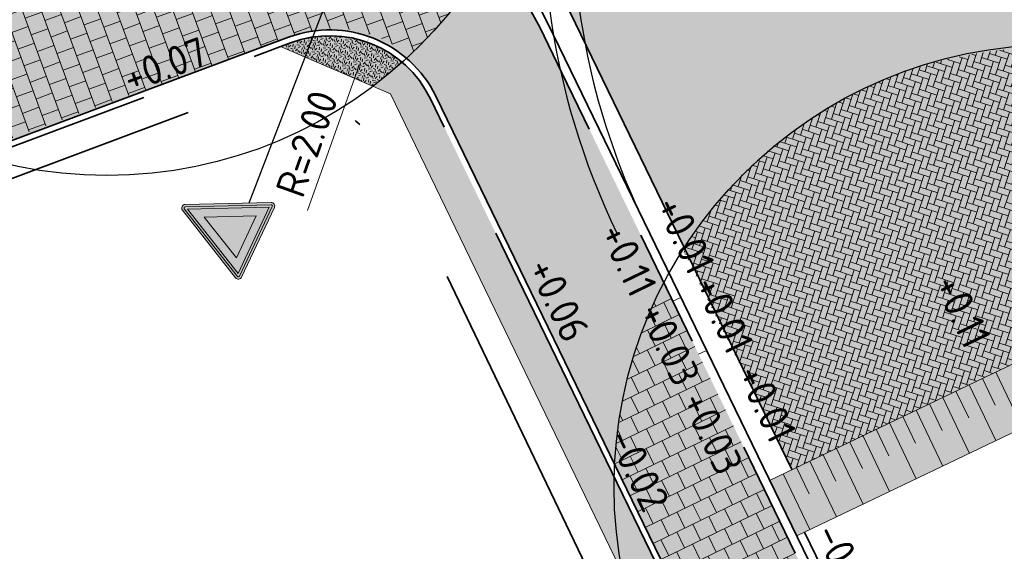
# Model space of a CAD drawing. Header units: metres. Extents: x 132493 to 134960, y 502695 to 503907.
# Tile 3 of 144: x 132523 to 132540, y 502734 to 502743. Entities that reach past the tile are written whole.
import ezdxf

# ---------------------------------------------------------------- set-up
doc = ezdxf.new("R2010")
doc.units = ezdxf.units.M
for name, pattern in [('VH-OPSLUITBAND_100X200', [16, 8, -2, 4, -2]), ('VH-TROTTOIRBAND_130-150', [15, 5, -2, 2, -2, 2, -2]), ('XX-PROJECTGRENS', [18, 12, -3, 0, -3])]:
    doc.linetypes.add(name, pattern=pattern)
doc.layers.get('Defpoints').update_dxf_attribs({"color": 3})
for name, color, linetype, lineweight, plot in [('ARC-hoev-bss-kf-kv-rood-kleurecht', 43, 'Continuous', 35, False), ('ARC-hoev-btt-300x300x45-grijs-nieuw', 8, 'Continuous', 18, False), ('ARC-hoev-gras zaaien', 73, 'Continuous', 35, False), ('ARC-hoev-markering-plateau-bss-kf-zwartwit', 5, 'Continuous', 35, False)]:
    doc.layers.add(name, color=color, linetype=linetype, lineweight=lineweight, plot=plot)
for name, color, linetype, lineweight in [('N-WE-AM-M-200', 7, 'Continuous', 18), ('N-WE-GR-GRAS-A-200', 81, 'Continuous', 18), ('N-WE-KG-GRENS_WERKGRENS-G', 5, 'XX-PROJECTGRENS', 35), ('N-WE-VH-GOOT_BSS_ACHTERKANT-G', 202, 'Continuous', 35), ('N-WE-VH-GOOT_TEGEL-G', 170, 'Continuous', 35), ('N-WE-VH-KANTOPSLUITING_OPSLUITBAND_100X200-G', 150, 'VH-OPSLUITBAND_100X200', 35), ('N-WE-VH-KANTOPSLUITING_TROTTOIRBAND_130 150-G', 210, 'VH-TROTTOIRBAND_130-150', 35), ('N-WE-VH-KANTOPSLUITING_VOORKANTBAND-G', 7, 'Continuous', 35), ('N-WE-VH-KANTVERHARDING-G', 2, 'Continuous', 18), ('N-WE-VH-VERHARDING_TEGEL-A-200-dik 45', 251, 'Continuous', 18), ('N-WE-VW-VERKEERSTEKEN_BORD_B-S', 7, 'Continuous', 25), ('N01-WE-AM-M-200', 7, 'Continuous', 18), ('N01-WE-VH-VERHARDING_BETONSTRAATSTEEN_ELLEBOOG-A', 252, 'Continuous', 18), ('X-XX-AL-DETAIL1-M', 7, 'Continuous', 18), ('X-XX-AL-DETAIL1-T25', 7, 'Continuous', 25)]:
    doc.layers.add(name, color=color, linetype=linetype, lineweight=lineweight)
doc.styles.add('NLCS-ISO-M200-T25', font='NLCS-ISO.ttf', dxfattribs={"height": 0.5})
doc.dimstyles.new('NLCS-M200-T25-PIJL_L2_H1', dxfattribs={"dimscale": 0.2, "dimtxt": 2.5, "dimasz": 2.5, "dimexe": 2, "dimexo": 2, "dimgap": 0.7, "dimtad": 1, "dimzin": 0, "dimdsep": 46, "dimtxsty": 'NLCS-ISO-M200-T25', "dimcen": 0, "dimdle": 2, "dimclrd": 256, "dimclre": 256, "dimclrt": 256, "dimadec": 1, "dimazin": 0, "dimtfac": 1, "dimtdec": 3, "dimtofl": 0, "dimtmove": 0, "dimatfit": 3, "dimfxl": 2, "dimfxlon": 1, "dimtfillclr": 256, "dimtolj": 1, "dimtzin": 0, "dimlwd": -1, "dimlwe": -1, "dimarcsym": 0})

# ---------------------------------------------------------------- blocks, each defined once
blk = doc.blocks.new('*D214')
at = {"layer": 'Defpoints', "color": 0, "transparency": 16777216}
for p in [(132535.7083124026, 502735.6595306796), (132544.2902640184, 502735.3874138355), (132544.4949701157, 502734.9661336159)]:
    blk.add_point(p, dxfattribs=at)
at = {"layer": 'X-XX-AL-DETAIL1-M', "transparency": 16777216}
for p, q in [((132544.3201502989, 502735.3259085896), (132544.1154442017, 502735.7471888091)), ((132537.9042582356, 502732.2843620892), (132543.8405453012, 502735.1688890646)), ((132537.2797197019, 502732.425612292), (132537.6293593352, 502731.7060623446))]:
    blk.add_line(p, q, dxfattribs=at)
for points in [[(132543.8041245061, 502735.243842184), (132543.8769660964, 502735.0939359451), (132544.2902640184, 502735.3874138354)], [(132537.8678374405, 502732.3593152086), (132537.9406790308, 502732.2094089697), (132537.4545395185, 502732.0658373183)]]:
    blk.add_solid(points, dxfattribs=at)
at = {"layer": 'X-XX-AL-DETAIL1-M', "transparency": 16777216, "insert": (132540.7019524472, 502734.0774061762), "char_height": 0.5, "attachment_point": 5, "rotation": 25.91578127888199, "style": 'NLCS-ISO-M200-T25'}
blk.add_mtext('\\A1;7.60', dxfattribs=at)
blk = doc.blocks.new('*D453')
at = {"layer": 'Defpoints', "color": 0, "transparency": 16777216}
for p in [(132527.7063676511, 502746.5605664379), (132526.6065982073, 502740.6622186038)]:
    blk.add_point(p, dxfattribs=at)
at = {"layer": 'N-WE-AM-M-200', "transparency": 16777216}
blk.add_line((132527.1326545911, 502743.4835949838), (132527.6147201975, 502746.0690374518), dxfattribs=at)
blk.add_solid([(132527.5327986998, 502746.0843120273), (132527.6966416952, 502746.0537628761), (132527.7063676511, 502746.5605664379)], dxfattribs=at)
at = {"layer": 'N-WE-AM-M-200', "transparency": 16777216, "insert": (132526.9444710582, 502744.6020367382), "char_height": 0.5, "attachment_point": 5, "rotation": 79.43826201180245, "style": 'NLCS-ISO-M200-T25'}
blk.add_mtext('\\A1;R=6.00', dxfattribs=at)
blk = doc.blocks.new('N-SVW-VERKEERSTEKEN_BORD_B06-SO')
at = {"true_color": 0xff0000}
h = blk.add_hatch(color=1, dxfattribs=at)
h.dxf.hatch_style = 1
h.paths.add_polyline_path([(-3.532917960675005, 3.130425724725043), (-0.2683281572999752, -3.398753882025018, 0.2840790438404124), (-1.034694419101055e-16, -3.564589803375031), (-7.897650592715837e-17, -3.36458980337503, -0.2840790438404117), (-0.08944271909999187, -3.309311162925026), (-3.354032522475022, 3.219868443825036, -0.55753651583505), (-3.26458980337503, 3.364589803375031), (7.451103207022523e-16, 3.36458980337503), (7.140921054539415e-16, 3.56458980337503), (-3.26458980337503, 3.564589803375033, 0.5575365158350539)])
at = {"true_color": 0xffffff}
h = blk.add_hatch(color=7, dxfattribs=at)
h.dxf.hatch_style = 1
h.paths.add_polyline_path([(-0.08944271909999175, -3.309311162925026, 0.2840790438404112), (-1.89998808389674e-16, -3.36458980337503), (-3.724130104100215e-16, -3.04098300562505), (-3.10278640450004, 3.164589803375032), (3.875504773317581e-16, 3.164589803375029), (4.120434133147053e-16, 3.36458980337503), (-3.26458980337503, 3.364589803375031, 0.5575365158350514), (-3.354032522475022, 3.219868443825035)])
at = {"true_color": 0xff0000}
h = blk.add_hatch(color=1, dxfattribs=at)
h.dxf.hatch_style = 1
h.paths.add_polyline_path([(7.451103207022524e-16, 3.364589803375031), (3.264589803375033, 3.36458980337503, -0.5575365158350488), (3.354032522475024, 3.219868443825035), (0.08944271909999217, -3.309311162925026, -0.2840790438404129), (-7.897650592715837e-17, -3.36458980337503), (-1.034694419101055e-16, -3.564589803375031, 0.2840790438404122), (0.2683281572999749, -3.398753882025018), (3.532917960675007, 3.130425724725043, 0.5575365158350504), (3.264589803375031, 3.56458980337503), (7.696032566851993e-16, 3.56458980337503)])
at = {"true_color": 0xffffff}
h = blk.add_hatch(color=7, dxfattribs=at)
h.dxf.hatch_style = 1
h.paths.add_polyline_path([(-1.503684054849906e-16, -3.040983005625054), (-1.89998808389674e-16, -3.36458980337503, 0.2840790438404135), (0.08944271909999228, -3.309311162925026), (3.354032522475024, 3.219868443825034, 0.5575365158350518), (3.264589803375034, 3.36458980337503), (6.340880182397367e-16, 3.364589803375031), (6.095950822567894e-16, 3.164589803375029), (3.102786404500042, 3.164589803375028)])
at = {"true_color": 0xff0000}
h = blk.add_hatch(color=1, dxfattribs=at)
h.dxf.hatch_style = 1
h.paths.add_polyline_path([(-3.93461030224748e-17, -3.040983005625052), (1.523414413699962e-16, -1.475735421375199), (-1.970162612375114, 2.46458980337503), (6.348921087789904e-16, 2.46458980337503), (7.206173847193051e-16, 3.164589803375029), (-3.102786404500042, 3.164589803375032)], flags=17)
h = blk.add_hatch(color=1, dxfattribs=at)
h.dxf.hatch_style = 1
h.paths.add_polyline_path([(1.616504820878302e-17, -3.040983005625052), (3.102786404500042, 3.164589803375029), (7.761285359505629e-16, 3.164589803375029), (7.459144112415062e-16, 2.46458980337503), (1.970162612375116, 2.464589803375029), (1.523414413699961e-16, -1.4757354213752)], flags=17)
at = {"true_color": 0xffffff}
h = blk.add_hatch(color=7, dxfattribs=at)
h.dxf.hatch_style = 1
h.paths.add_polyline_path([(2.220446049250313e-16, -1.475735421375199), (1.970162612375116, 2.46458980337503), (-1.970162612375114, 2.464589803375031)])
at = {"color": 1, "lineweight": 0, "true_color": 0xff0000}
blk.add_lwpolyline([(-3.532917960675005, 3.130425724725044), (-0.2683281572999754, -3.398753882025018, 0.6180339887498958), (0.2683281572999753, -3.398753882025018), (3.532917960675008, 3.130425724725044, 0.5575365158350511), (3.26458980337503, 3.56458980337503), (-3.26458980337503, 3.564589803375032, 0.5575365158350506)], format="xyb", close=True, dxfattribs=at)
at = {"color": 7, "lineweight": 0, "true_color": 0xffffff}
blk.add_lwpolyline([(-3.354032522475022, 3.219868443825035), (-0.08944271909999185, -3.309311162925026, 0.6180339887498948), (0.08944271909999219, -3.309311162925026), (3.354032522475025, 3.219868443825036, 0.5575365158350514), (3.264589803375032, 3.36458980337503), (-3.26458980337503, 3.364589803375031, 0.5575365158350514)], format="xyb", close=True, dxfattribs=at)
for points in [[(-3.102786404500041, 3.164589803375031), (1.96576289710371e-16, -3.040983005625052), (3.102786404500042, 3.164589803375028)], [(-1.970162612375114, 2.46458980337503), (3.882638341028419e-16, -1.475735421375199), (1.970162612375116, 2.464589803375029)]]:
    blk.add_lwpolyline(points, close=True, dxfattribs=at)
blk = doc.blocks.new('*D516')
at = {"layer": 'Defpoints', "color": 0, "transparency": 16777216}
for p in [(132528.9718213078, 502743.0605847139), (132528.302681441, 502741.1758428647)]:
    blk.add_point(p, dxfattribs=at)
at = {"layer": 'N01-WE-AM-M-200', "transparency": 16777216}
blk.add_line((132527.9246174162, 502740.1109637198), (132528.8045363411, 502742.5893992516), dxfattribs=at)
blk.add_solid([(132528.7260054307, 502742.6172800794), (132528.8830672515, 502742.5615184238), (132528.9718213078, 502743.0605847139)], dxfattribs=at)
at = {"layer": 'N01-WE-AM-M-200', "transparency": 16777216, "insert": (132527.9134097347, 502741.2450710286), "char_height": 0.5, "attachment_point": 5, "rotation": 70.45361205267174, "style": 'NLCS-ISO-M200-T25'}
blk.add_mtext('\\A1;R=2.00', dxfattribs=at)
blk = doc.blocks.new('*D538')
at = {"layer": 'Defpoints', "color": 0, "transparency": 16777216}
for p in [(132525.6912271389, 502750.6514866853), (132528.929264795, 502736.0051522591)]:
    blk.add_point(p, dxfattribs=at)
at = {"layer": 'N01-WE-AM-M-200', "transparency": 16777216}
blk.add_line((132526.4208649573, 502747.3511793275), (132525.7991617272, 502750.1632755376), dxfattribs=at)
blk.add_solid([(132525.7177932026, 502750.1452864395), (132525.8805302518, 502750.1812646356), (132525.6912271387, 502750.6514866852)], dxfattribs=at)
at = {"layer": 'N01-WE-AM-M-200', "transparency": 16777216, "insert": (132525.7831759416, 502748.4289328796), "char_height": 0.5, "attachment_point": 5, "rotation": 102.46652499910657, "style": 'NLCS-ISO-M200-T25'}
blk.add_mtext('\\A1;R=15.00', dxfattribs=at)

msp = doc.modelspace()

# ---------------------------------------------------------------- hatches: boundary and pattern name
at = {"layer": 'ARC-hoev-bss-kf-kv-rood-kleurecht', "transparency": 33554636}
h = msp.add_hatch(color=256, dxfattribs=at)
h.dxf.hatch_style = 1
edge = h.paths.add_edge_path()
edge.add_line((132547.6885700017, 502753.3072899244), (132547.7993284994, 502753.3491401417))
edge.add_line((132547.7993284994, 502753.3491401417), (132545.9478361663, 502758.1662470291))
edge.add_line((132545.9478361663, 502758.1662470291), (132540.2715189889, 502755.9845105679))
edge.add_arc((132544.4260706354, 502745.1754356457), 11.58000000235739, 111.024650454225, 133.9876533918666)
edge.add_arc((132529.1469970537, 502761.0042040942), 10.42000000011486, 269.5009881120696, 313.9876533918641, ccw=False)
edge.add_arc((132528.929264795, 502736.0051522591), 14.57999999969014, 89.50098811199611, 111.0246504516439)
edge.add_line((132523.6984044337, 502749.6145056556), (132521.8282150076, 502748.895683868))
edge.add_line((132521.8282150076, 502748.895683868), (132522.8653681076, 502746.1229276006))
edge.add_line((132522.8653681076, 502746.1229276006), (132524.377422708, 502746.6827814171))
edge.add_arc((132526.6048380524, 502740.6567828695), 6.424487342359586, 33.828828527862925, 110.28603808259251, ccw=False)
edge.add_arc((132524.0147745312, 502739.1359013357), 9.424451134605, 23.838783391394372, 32.74345051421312, ccw=False)
edge.add_line((132532.6351908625, 502742.9449302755), (132536.1486458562, 502735.7143244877))
edge.add_line((132536.1486458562, 502735.7143244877), (132542.2484427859, 502738.62844332))
edge.add_arc((132551.4373311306, 502743.5704555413), 10.4335590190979, 111.0571150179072, 208.2724668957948, ccw=False)
at = {"layer": 'ARC-hoev-btt-300x300x45-grijs-nieuw', "transparency": 33554687}
h = msp.add_hatch(color=256, dxfattribs=at)
h.dxf.hatch_style = 1
edge = h.paths.add_edge_path()
edge.add_line((132539.034935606, 502723.6314088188), (132533.2904565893, 502720.9178921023))
edge.add_line((132533.2904565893, 502720.9178921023), (132532.6314509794, 502722.2741097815))
edge.add_line((132532.6314509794, 502722.2741097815), (132538.392699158, 502724.9869695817))
edge.add_line((132538.392699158, 502724.9869695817), (132530.1015563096, 502742.0499419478))
edge.add_arc((132528.302681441, 502741.1758428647), 1.999999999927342, 25.91578126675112, 110.4665134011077)
edge.add_line((132527.6033616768, 502743.0495962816), (132517.620876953, 502739.3082493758))
edge.add_line((132517.620876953, 502739.3082493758), (132516.8814489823, 502741.2894684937))
edge.add_line((132516.8814489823, 502741.2894684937), (132521.0091160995, 502742.8299909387))
edge.add_line((132521.0091160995, 502742.8299909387), (132522.1296723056, 502745.2427117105))
edge.add_line((132522.1296723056, 502745.2427117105), (132524.5753401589, 502746.1482454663))
edge.add_arc((132526.6064757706, 502740.6565441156), 5.85527929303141, 24.179232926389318, 110.29718797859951, ccw=False)
edge.add_line((132531.9480634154, 502743.0548220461), (132541.786553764, 502722.8074457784))
edge.add_arc((132536.524844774, 502720.2507059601), 5.849999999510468, -24.215877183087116, 25.915781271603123, ccw=False)
edge.add_line((132541.8600827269, 502717.8511776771), (132539.034935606, 502723.6314088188))
at = {"layer": 'ARC-hoev-gras zaaien', "transparency": 33554623}
h = msp.add_hatch(color=256, dxfattribs=at)
h.dxf.hatch_style = 1
edge = h.paths.add_edge_path()
edge.add_line((132529.3317177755, 502742.0877555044), (132527.4669735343, 502742.8919560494))
edge.add_line((132527.4669735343, 502742.8919560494), (132527.638327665, 502742.9559086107))
edge.add_arc((132528.302681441, 502741.1758428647), 1.899999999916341, 25.91578126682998, 110.4665134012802, ccw=False)
edge.add_line((132530.0116125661, 502742.0062369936), (132538.2585124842, 502725.0343155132))
edge.add_line((132538.2585124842, 502725.0343155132), (132537.7143916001, 502724.7780995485))
edge.add_line((132537.7143916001, 502724.7780995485), (132529.3317177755, 502742.0877555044))
at = {"layer": 'ARC-hoev-markering-plateau-bss-kf-zwartwit', "transparency": 33554559}
h = msp.add_hatch(color=256, dxfattribs=at)
h.dxf.hatch_style = 1
h.paths.add_polyline_path([(132536.2290198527, 502734.587927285), (132543.0861058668, 502737.8655423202), (132542.6334095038, 502738.8129419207), (132535.7696778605, 502735.5332420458)])
at = {"layer": 'N-WE-GR-GRAS-A-200', "transparency": 33554559}
h = msp.add_hatch(dxfattribs=at)
h.set_pattern_fill('AGR-GRAS_02', color=256, scale=0.02, angle=41.18807900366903, pattern_type=2)
h.set_pattern_definition([(19.88062735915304, (198021.6554588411, -11224.17793402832), (0.1200683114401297, 0.256092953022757), [0.04999999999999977, -0.1499999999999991]), (19.88062735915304, (198021.7180957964, -11224.02767887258), (0.1200683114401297, 0.256092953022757), [0.04999999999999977, -0.1499999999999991]), (109.880627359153, (198021.650462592, -11224.10530457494), (-0.256092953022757, 0.1200683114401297), [0.05, -0.15]), (109.880627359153, (198021.7018905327, -11224.0122714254), (-0.256092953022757, 0.1200683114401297), [0.05, -0.15]), (64.88062735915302, (198021.645466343, -11224.03267512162), (-0.06801232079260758, 0.1880806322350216), [0.05000000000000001, -0.2328427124]), (154.880627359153, (198021.7589031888, -11224.14052725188), (-0.1880806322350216, -0.06801232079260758), [0.04999999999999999, -0.2328427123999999]), (46.44567855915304, (198021.6820753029, -11224.10450675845), (0.1880806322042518, 0.06801232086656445), [0.04999999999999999, -0.3972135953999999]), (46.44567855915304, (198021.732705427, -11223.97986089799), (0.1880806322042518, 0.06801232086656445), [0.04999999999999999, -0.3972135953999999]), (83.3155761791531, (198021.7871152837, -11224.13032540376), (-0.0680123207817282, 0.1880806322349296), [0.05, -0.3972135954]), (83.3155761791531, (198021.6718734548, -11224.07629466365), (-0.0680123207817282, 0.1880806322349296), [0.05, -0.3972135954]), (83.3155761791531, (198021.7547047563, -11224.0995105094), (-0.0680123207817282, 0.1880806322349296), [0.05, -0.3972135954]), (136.4456785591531, (198021.6180520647, -11224.07448968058), (-0.06801232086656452, 0.1880806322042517), [0.05, -0.3972135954]), (173.315576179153, (198021.6828731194, -11224.13611946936), (-0.1880806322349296, -0.06801232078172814), [0.04999999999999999, -0.3972135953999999])])
edge = h.paths.add_edge_path()
edge.add_arc((132528.302681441, 502741.1758428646), 1.900000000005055, 49.72624275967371, 110.46651339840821, ccw=False)
edge.add_line((132529.5309181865, 502742.6254754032), (132529.034000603, 502742.2161507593))
edge.add_line((132529.034000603, 502742.2161507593), (132527.4669735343, 502742.8919560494))
edge.add_line((132527.4669735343, 502742.8919560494), (132527.638327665, 502742.9559086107))
h = msp.add_hatch(dxfattribs=at)
h.set_pattern_fill('AGR-GRAS_02', color=256, scale=0.02, angle=41.18807900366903, pattern_type=2)
h.set_pattern_definition([(19.88062735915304, (198028.3107415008, -11234.84295059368), (0.1200683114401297, 0.256092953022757), [0.04999999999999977, -0.1499999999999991]), (19.88062735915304, (198028.373378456, -11234.69269543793), (0.1200683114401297, 0.256092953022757), [0.04999999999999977, -0.1499999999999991]), (109.880627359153, (198028.3057452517, -11234.7703211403), (-0.256092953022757, 0.1200683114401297), [0.05, -0.15]), (109.880627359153, (198028.3571731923, -11234.67728799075), (-0.256092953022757, 0.1200683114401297), [0.05, -0.15]), (64.88062735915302, (198028.3007490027, -11234.69769168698), (-0.06801232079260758, 0.1880806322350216), [0.05000000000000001, -0.2328427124]), (154.880627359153, (198028.4141858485, -11234.80554381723), (-0.1880806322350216, -0.06801232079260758), [0.04999999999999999, -0.2328427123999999]), (46.44567855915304, (198028.3373579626, -11234.7695233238), (0.1880806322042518, 0.06801232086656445), [0.04999999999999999, -0.3972135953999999]), (46.44567855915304, (198028.3879880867, -11234.64487746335), (0.1880806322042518, 0.06801232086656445), [0.04999999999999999, -0.3972135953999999]), (83.3155761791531, (198028.4423979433, -11234.79534196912), (-0.0680123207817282, 0.1880806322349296), [0.05, -0.3972135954]), (83.3155761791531, (198028.3271561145, -11234.74131122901), (-0.0680123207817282, 0.1880806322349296), [0.05, -0.3972135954]), (83.3155761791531, (198028.409987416, -11234.76452707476), (-0.0680123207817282, 0.1880806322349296), [0.05, -0.3972135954]), (136.4456785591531, (198028.2733347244, -11234.73950624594), (-0.06801232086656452, 0.1880806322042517), [0.05, -0.3972135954]), (173.315576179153, (198028.3381557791, -11234.80113603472), (-0.1880806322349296, -0.06801232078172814), [0.04999999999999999, -0.3972135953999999])])
edge = h.paths.add_edge_path()
edge.add_arc((132540.6288843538, 502735.4257983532), 7.500000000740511, 178.7654806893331, 191.4273428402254, ccw=False)
edge.add_line((132533.1306252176, 502735.5873840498), (132536.1221829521, 502729.4308302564))
edge.add_arc((132540.6288843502, 502735.4257983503), 7.499999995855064, 220.2523658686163, 233.06608185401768, ccw=False)
edge.add_line((132534.9048409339, 502730.5796321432), (132533.2775588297, 502733.9398599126))
at = {"layer": 'N-WE-VH-VERHARDING_TEGEL-A-200-dik 45', "transparency": 33554559}
h = msp.add_hatch(dxfattribs=at)
h.set_pattern_fill('AVH-TEGEL_300X300_HALFST', color=256, angle=200.0789194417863, pattern_type=2)
h.set_pattern_definition([(200.0789194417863, (132522.1297237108, 502745.2428223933), (-0.2302690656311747, -0.2438773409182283), [0.3, -0.3]), (290.0789194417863, (132522.1297237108, 502745.2428223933), (0.2817661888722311, 0.1029942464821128), [])])
edge = h.paths.add_edge_path()
edge.add_line((132522.1297237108, 502745.2428223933), (132524.6398998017, 502746.1721493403))
edge.add_arc((132526.6059564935, 502740.66119011), 5.851158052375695, 40.83997725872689, 109.6340615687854, ccw=False)
edge.add_arc((132524.5398885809, 502748.1874146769), 7.472893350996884, 313.13977067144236, 330.32331738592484, ccw=False)
edge.add_arc((132528.3671625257, 502741.1999084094), 2.000000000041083, 50.11325287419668, 110.4665133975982)
edge.add_line((132527.6678427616, 502743.0736618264), (132522.183570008, 502741.0770703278))
edge.add_arc((132524.5183660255, 502748.2043929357), 7.500000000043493, 230.9804381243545, 251.8620380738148, ccw=False)
edge.add_line((132519.796473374, 502742.3774100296), (132521.0091160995, 502742.8299909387))
edge.add_line((132521.0091160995, 502742.8299909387), (132522.1297237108, 502745.2428223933))
h = msp.add_hatch(dxfattribs=at)
h.set_pattern_fill('AVH-TEGEL_300X300_HALFST', color=256, angle=295.915781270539, pattern_type=2)
h.set_pattern_definition([(295.915781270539, (132533.9742531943, 502738.8849722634), (0.2660304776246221, -0.2042737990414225), [0.3, -0.3]), (25.91578127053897, (132533.9742531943, 502738.8849722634), (-0.1311148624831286, 0.2698312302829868), [])])
edge = h.paths.add_edge_path()
edge.add_line((132533.9742531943, 502738.8849722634), (132539.235597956, 502728.0563510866))
edge.add_arc((132540.6288843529, 502735.4257983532), 7.499999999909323, 234.69525643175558, 259.2938830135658, ccw=False)
edge.add_line((132536.2944454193, 502729.3051252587), (132533.1382502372, 502735.8004989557))
edge.add_arc((132540.6288843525, 502735.4257983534), 7.499999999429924, 152.5339342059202, 177.1363061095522, ccw=False)
at = {"layer": 'N01-WE-VH-VERHARDING_BETONSTRAATSTEEN_ELLEBOOG-A', "transparency": 33554559}
h = msp.add_hatch(dxfattribs=at)
h.set_pattern_fill('AVH-BSS_KEIFORMAAT_KEPER', color=22, angle=162, pattern_type=2)
h.set_pattern_definition([(162, (0, 0), (-0.1323077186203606, -0.06741414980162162), [0.315, -0.105]), (71.99999999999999, (-0.06489356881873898, -0.1997218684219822), (-0.1323077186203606, -0.06741414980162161), [0.315, -0.105])])
edge = h.paths.add_edge_path()
edge.add_line((132534.2974405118, 502739.4460991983), (132536.1474613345, 502735.716762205))
edge.add_line((132536.1474613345, 502735.716762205), (132542.2482259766, 502738.6288895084))
edge.add_line((132542.2482259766, 502738.6288895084), (132541.6384401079, 502740.0086659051))
edge.add_arc((132551.4269489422, 502743.5809893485), 10.41999999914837, 184.0165242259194, 200.0495910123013, ccw=False)
edge.add_arc((132540.4709418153, 502735.5984831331), 7.274356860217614, 85.5722068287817, 148.0669005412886)

# ---------------------------------------------------------------- linework, layer by layer
at = {"layer": 'Defpoints', "flags": 128}
for points in [[(132535.7447788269, 502754.1690540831, 0.3245730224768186), (132533.1831027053, 502739.7123163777, 0.3245730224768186)], [(132532.4338109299, 502744.7444980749, 0.104476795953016), (132533.6328214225, 502739.9308411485)]]:
    msp.add_lwpolyline(points, format="xyb", dxfattribs=at)
at = {"layer": 'Defpoints'}
for centre in [(132524.5183660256, 502748.2043929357), (132540.6288843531, 502735.4257983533)]:
    msp.add_circle(centre, 7.5, dxfattribs=at)
at = {"layer": 'N-WE-KG-GRENS_WERKGRENS-G', "flags": 128}
msp.add_lwpolyline([(132714.2253158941, 502831.3904483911), (132712.7400949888, 502830.0161407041), (132714.1731425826, 502827.1052403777), (132719.4251604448, 502816.1866046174), (132713.9174027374, 502811.8229371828, 0.04161843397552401), (132718.6427681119, 502809.6287933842, 0.09745513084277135), (132725.8804583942, 502809.0646027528), (132725.8125626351, 502804.7527027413), (132725.6099385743, 502797.8086237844), (132725.1053925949, 502797.8233461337, -0.135959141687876), (132716.3704461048, 502797.1749889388), (132711.3572987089, 502798.4330373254), (132706.3933053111, 502799.6787505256), (132700.2689487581, 502800.2533693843, -0.009927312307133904), (132677.6423638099, 502796.2204368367), (132632.4775441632, 502780.0411305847), (132631.3302142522, 502779.1512723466), (132632.0502299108, 502777.5865491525), (132622.168617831, 502772.6569421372), (132620.9717571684, 502775.0561014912), (132620.4519287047, 502775.3022731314), (132554.7125988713, 502749.9192737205), (132553.5520077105, 502749.2593933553), (132548.0520104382, 502747.4137700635), (132545.8161554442, 502745.8969879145), (132546.8223194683, 502744.5961167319), (132545.4636435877, 502743.7122677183), (132548.2703150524, 502740.2041546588), (132546.1977120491, 502738.5524976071), (132547.2734198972, 502736.3736973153), (132545.773115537, 502735.6868012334), (132549.5112197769, 502726.1300581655), (132550.9953625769, 502723.075728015), (132548.6114247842, 502721.9184287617), (132542.8630033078, 502733.748541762), (132538.4003322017, 502731.5800659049), (132545.6203605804, 502716.6702314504), (132539.1543029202, 502713.582988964), (132538.3787504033, 502715.2073406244), (132538.8299591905, 502715.4227718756, 0.1258055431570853), (132540.8642619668, 502717.121495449), (132538.2229633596, 502722.5858758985), (132533.0917598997, 502720.1696919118), (132531.9897855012, 502722.4959291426), (132537.06849646, 502724.96466485), (132534.5651297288, 502730.1339482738), (132532.6554730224, 502734.0772605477), (132529.4452623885, 502740.761434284, 0.3885101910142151), (132526.4405938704, 502741.9752038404), (132517.3612774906, 502738.5866334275), (132516.3409391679, 502741.2473833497), (132514.3343546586, 502748.3721289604), (132518.7602017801, 502750.017851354), (132518.7078413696, 502750.1586643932), (132537.4658066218, 502757.1237498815), (132545.2267770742, 502760.1067389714), (132545.3430136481, 502759.9905023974), (132617.2179337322, 502787.5652962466, 0.0530358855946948), (132670.1520954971, 502814.1423324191), (132672.3265500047, 502817.6322222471), (132670.7549624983, 502818.6114352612), (132672.1943896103, 502820.9216431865), (132670.4513079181, 502822.0267407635), (132673.8028653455, 502827.2857703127), (132676.7105516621, 502830.3663762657), (132678.6356808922, 502831.8345226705), (132679.3636294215, 502829.7175962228), (132686.5403633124, 502831.996473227), (132685.8887513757, 502832.7922795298), (132687.7843656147, 502834.3444221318), (132685.8924956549, 502836.654941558, -0.03363462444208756), (132681.7567952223, 502842.4619635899), (132688.1466029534, 502846.9156222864), (132694.4953659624, 502837.8068472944)], format="xyb", dxfattribs=at)
at = {"layer": 'N-WE-VH-GOOT_BSS_ACHTERKANT-G', "flags": 128}
msp.add_lwpolyline([(132536.1486458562, 502735.7143244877), (132532.3809865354, 502743.4680766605, 0.385876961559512), (132524.377422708, 502746.6827814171), (132522.8640983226, 502746.1224574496)], format="xyb", dxfattribs=at)
at = {"layer": 'N-WE-VH-GOOT_TEGEL-G', "flags": 128}
msp.add_lwpolyline([(132542.0563849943, 502722.9385606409), (132536.3639354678, 502734.6534847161)], dxfattribs=at)
at = {"layer": 'N-WE-VH-KANTOPSLUITING_OPSLUITBAND_100X200-G', "flags": 128}
msp.add_lwpolyline([(132517.6507007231, 502739.2283397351), (132527.638327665, 502742.9559086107, -0.3866236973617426), (132530.0116125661, 502742.0062369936), (132538.2585124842, 502725.0343155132)], format="xyb", dxfattribs=at)
at = {"layer": 'N-WE-VH-KANTOPSLUITING_TROTTOIRBAND_130 150-G', "flags": 128}
for points in [[(132532.2438129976, 502742.4461765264), (132531.8683071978, 502743.2189584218, 0.3858769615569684), (132524.5753401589, 502746.1482454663)], [(132539.0453904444, 502714.9715630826, 0.4162264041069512), (132541.786553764, 502722.8074457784), (132532.2438129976, 502742.4461765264)]]:
    msp.add_lwpolyline(points, format="xyb", dxfattribs=at)
at = {"layer": 'N-WE-VH-KANTOPSLUITING_VOORKANTBAND-G', "flags": 128}
for points in [[(132539.1100198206, 502714.8362004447, 0.4162264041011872), (132541.9214693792, 502722.8730032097), (132532.003222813, 502743.284515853, 0.3858769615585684), (132524.5232566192, 502746.2889128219), (132522.0196521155, 502745.3619274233)], [(132517.6157347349, 502739.322027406), (132527.6033616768, 502743.0495962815, -0.3866236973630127), (132530.1015563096, 502742.0499419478), (132538.392699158, 502724.9869695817)]]:
    msp.add_lwpolyline(points, format="xyb", dxfattribs=at)
at = {"layer": 'N-WE-VH-KANTVERHARDING-G', "flags": 128}
for points in [[(132527.4669735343, 502742.8919560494), (132529.3317177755, 502742.0877555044), (132537.7143915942, 502724.7780995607)], [(132542.6334095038, 502738.8129419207), (132535.7758933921, 502735.5362120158)], [(132534.2618527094, 502738.6363099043), (132534.1269370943, 502738.570752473)], [(132543.0861058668, 502737.8655423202), (132536.2285897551, 502734.5888124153)], [(132534.6989022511, 502737.7368724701), (132534.5639866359, 502737.6713150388)], [(132539.6095968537, 502737.3680722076), (132540.0622932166, 502736.4206726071)], [(132539.3840255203, 502737.2602873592), (132539.5995952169, 502736.8091446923)], [(132538.9328828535, 502737.0447176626), (132539.1484525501, 502736.5935749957)], [(132539.158454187, 502737.1525025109), (132539.6111505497, 502736.2051029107)], [(132538.4817401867, 502736.829147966), (132538.6973098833, 502736.3780052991)], [(132538.7073115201, 502736.9369328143), (132539.160007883, 502735.9895332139)], [(132538.2561688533, 502736.7213631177), (132538.7088652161, 502735.7739635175)], [(132537.8050261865, 502736.5057934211), (132538.2577225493, 502735.5583938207)], [(132538.0305975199, 502736.6135782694), (132538.2461672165, 502736.1624356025)], [(132537.5794548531, 502736.3980085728), (132537.7950245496, 502735.9468659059)], [(132537.1283121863, 502736.1824388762), (132537.3438818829, 502735.7312962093)], [(132537.3538835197, 502736.2902237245), (132537.8065798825, 502735.3428241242)], [(132536.9027408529, 502736.0746540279), (132537.3554372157, 502735.1272544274)], [(132536.4515981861, 502735.8590843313), (132536.9042945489, 502734.911684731)], [(132536.6771695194, 502735.9668691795), (132536.892739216, 502735.5157265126)], [(132536.2260268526, 502735.7512994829), (132536.4415965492, 502735.300156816)], [(132536.0004555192, 502735.6435146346), (132536.4531518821, 502734.6961150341)]]:
    msp.add_lwpolyline(points, dxfattribs=at)
at = {"layer": 'N-WE-VW-VERKEERSTEKEN_BORD_B-S', "flags": 128}
msp.add_lwpolyline([(132526.9343906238, 502740.2381074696), (132528.8804827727, 502745.31050402)], dxfattribs=at)

# ---------------------------------------------------------------- block references
at = {"layer": 'N-WE-VW-VERKEERSTEKEN_BORD_B-S', "xscale": 0.2, "yscale": 0.2, "zscale": 0.2, "rotation": 244.7527511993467}
msp.add_blockref('N-SVW-VERKEERSTEKEN_BORD_B06-SO', (132526.4384344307, 502739.8743422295), dxfattribs=at)

# ---------------------------------------------------------------- texts
at = {"layer": 'X-XX-AL-DETAIL1-T25', "char_height": 0.4999999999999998, "attachment_point": 1, "style": 'NLCS-ISO-M200-T25'}
for s, insert, rotation in [('+0.07', (132524.7381691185, 502742.5664580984), 20.31417849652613), ('+0.01', (132534.2643900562, 502740.4174521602), 295.8707760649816), ('+0.11', (132533.3189791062, 502739.9580634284), 295.8707760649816), ('+0.06', (132532.0937695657, 502739.3627165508), 295.8707760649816), ('+0.01', (132534.9199643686, 502739.0682960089), 295.8707760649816), ('+0.11', (132538.9911929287, 502739.0865475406), 295.8707760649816), ('+0.03', (132533.9745534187, 502738.6089072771), 295.8707760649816), ('+0.01', (132535.6486984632, 502737.5610733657), 295.8707760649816), ('+0.03', (132534.7032875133, 502737.1016846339), 295.8707760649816), ('-0.02', (132533.4566451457, 502736.468350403), 295.8707760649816), ('-0.07', (132536.9727255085, 502734.8581622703), 295.8707760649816)]:
    msp.add_mtext_dynamic_manual_height_columns(s, width=2.253737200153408, gutter_width=2.499999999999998, heights=[0], dxfattribs=dict(at, insert=insert, rotation=rotation))

# ---------------------------------------------------------------- dimensions: what is measured, and where the dimension line sits
at = {"layer": 'N-WE-AM-M-200'}
dim = msp.add_radius_dim(center=(132526.6065982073, 502740.6622186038), mpoint=(132527.7063676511, 502746.5605664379), dimstyle='NLCS-M200-T25-PIJL_L2_H1', override={"dimpost": 'R=<>'}, dxfattribs=at)
dim.commit()
dim.dimension.update_dxf_attribs({"geometry": '*D453', "text_midpoint": (132527.3278636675, 502744.5305517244), "dimtype": 164})
at = {"layer": 'N01-WE-AM-M-200'}
for center, mpoint, picture, middle in [((132528.929264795, 502736.0051522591), (132525.6912271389, 502750.6514866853), '*D538', (132526.1639806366, 502748.5131218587)), ((132528.302681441, 502741.1758428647), (132528.9718213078, 502743.0605847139), '*D516', (132528.2809343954, 502741.1145887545))]:
    dim = msp.add_radius_dim(center=center, mpoint=mpoint, dimstyle='NLCS-M200-T25-PIJL_L2_H1', override={"dimpost": 'R=<>'}, dxfattribs=at)
    dim.commit()
    dim.dimension.update_dxf_attribs({"geometry": picture, "text_midpoint": middle, "dimtype": 164})
at = {"layer": 'X-XX-AL-DETAIL1-M'}
dim = msp.add_linear_dim(base=(132544.2902640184, 502735.3874138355), p1=(132535.7083124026, 502735.6595306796), p2=(132544.4949701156, 502734.9661336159), angle=25.91578127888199, dimstyle='NLCS-M200-T25-PIJL_L2_H1', dxfattribs=at)
dim.commit()
dim.dimension.update_dxf_attribs({"geometry": '*D214', "text_midpoint": (132540.7019524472, 502734.0774061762)})

doc.saveas('drawing.dxf')
